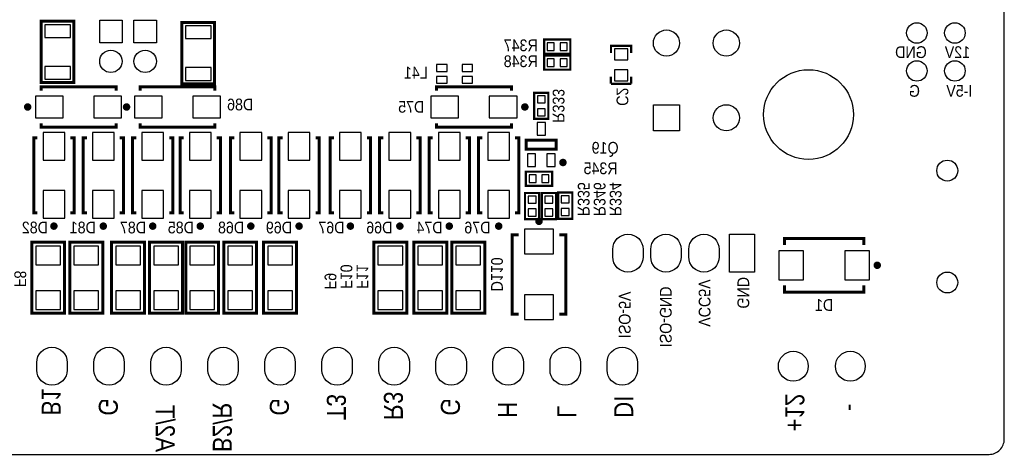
# Model space of a CAD drawing. Extents: x -2 to 286, y -2 to 81.
# Tile 6 of 8: x 220 to 286, y 0 to 29. Entities that reach past the tile are written whole.
import ezdxf
from ezdxf.enums import TextEntityAlignment as Align

# ---------------------------------------------------------------- set-up
doc = ezdxf.new("R2010")
doc.units = 0
doc.header["$MEASUREMENT"] = 0
for name, color, linetype in [('BG_OUTLINE', 6, 'CONTINUOUS'), ('BG_SILKSCREEN_BOTTOM', 7, 'CONTINUOUS'), ('PG_SILKSCREEN_BOTTOM', 7, 'CONTINUOUS'), ('PIN_BOTTOM', 1, 'CONTINUOUS'), ('RD_SILKSCREEN_BOTTOM', 2, 'CONTINUOUS')]:
    doc.layers.add(name, color=color, linetype=linetype)

msp = doc.modelspace()

# ---------------------------------------------------------------- linework, layer by layer
at = {"layer": 'BG_OUTLINE'}
msp.add_lwpolyline([(164.8186259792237, 0), (284.7066259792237, 0, 0.4142140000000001), (285.7226259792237, 1.016), (285.7226259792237, 80.21320000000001, 0.4142140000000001), (284.7066259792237, 81.2292), (164.8186259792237, 81.2292, 0.4142140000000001), (163.8026259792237, 80.21320000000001), (163.8026259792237, 1.016, 0.4142140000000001), (164.8186259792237, 0)], format="xyb", dxfattribs=at)
at = {"layer": 'PG_SILKSCREEN_BOTTOM'}
for points, const_width in [([(223.5516299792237, 24.973991), (223.5516299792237, 28.974009), (221.3766279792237, 28.974009), (221.3766279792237, 24.873991), (223.5516299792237, 24.873991), (223.5516299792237, 25.173991)], 0.2), ([(232.9496299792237, 24.897791), (232.9496299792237, 28.897809), (230.7746279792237, 28.897809), (230.7746279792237, 24.797791), (232.9496299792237, 24.797791), (232.9496299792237, 25.097791)], 0.2), ([(256.6522239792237, 27.754605), (254.9772209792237, 27.754605), (254.9772209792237, 26.804595), (256.7272309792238, 26.804595), (256.7272309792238, 27.754605), (256.6522239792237, 27.754605)], 0.150012), ([(259.4444209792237, 26.860398), (259.4444209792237, 27.335404), (260.7944309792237, 27.335404), (260.7944309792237, 26.860398)], 0.150012), ([(255.0522279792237, 25.737795), (256.7272309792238, 25.737795), (256.7272309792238, 26.687805), (254.9772209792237, 26.687805), (254.9772209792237, 25.737795), (255.0522279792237, 25.737795)], 0.150012), ([(259.4397219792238, 24.800408), (259.4397219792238, 25.275388)], 0.150012), ([(260.7897319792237, 25.275388), (260.7897319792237, 24.800408)], 0.150012), ([(221.3736309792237, 24.340998), (221.3736309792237, 24.59101), (226.3736209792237, 24.59101), (226.3736209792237, 24.340998)], 0.2), ([(227.9776309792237, 24.340998), (227.9776309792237, 24.59101), (232.9776209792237, 24.59101), (232.9776209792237, 24.340998)], 0.2), ([(252.7896209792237, 24.340998), (252.7896209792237, 24.59101), (247.7896309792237, 24.59101), (247.7896309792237, 24.340998)], 0.2), ([(259.4444209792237, 24.785396), (260.7944309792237, 24.785396)], 0.150012), ([(254.3104209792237, 24.117198), (254.3104209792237, 22.442195), (255.2604309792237, 22.442195), (255.2604309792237, 24.192205), (254.3104209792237, 24.192205), (254.3104209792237, 24.117198)], 0.150012), ([(221.3736309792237, 22.141002), (221.3736309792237, 21.89099), (226.3736209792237, 21.89099), (226.3736209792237, 22.141002)], 0.2), ([(227.9776309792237, 22.141002), (227.9776309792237, 21.89099), (232.9776209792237, 21.89099), (232.9776209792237, 22.141002)], 0.2), ([(252.7896209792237, 22.141002), (252.7896209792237, 21.89099), (247.7896309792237, 21.89099), (247.7896309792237, 22.141002)], 0.2), ([(221.1226279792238, 16.169005), (220.8726159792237, 16.169005), (220.8726159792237, 21.168995), (221.1226279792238, 21.168995)], 0.2), ([(223.3226239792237, 16.169005), (223.5726359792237, 16.169005), (223.5726359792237, 21.168995), (223.3226239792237, 21.168995)], 0.2), ([(224.4246279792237, 16.169005), (224.1746159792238, 16.169005), (224.1746159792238, 21.168995), (224.4246279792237, 21.168995)], 0.2), ([(226.6246239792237, 16.169005), (226.8746359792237, 16.169005), (226.8746359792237, 21.168995), (226.6246239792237, 21.168995)], 0.2), ([(227.7266279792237, 16.169005), (227.4766159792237, 16.169005), (227.4766159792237, 21.168995), (227.7266279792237, 21.168995)], 0.2), ([(229.9266239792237, 16.169005), (230.1766359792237, 16.169005), (230.1766359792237, 21.168995), (229.9266239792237, 21.168995)], 0.2), ([(230.9016279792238, 16.169005), (230.6516159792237, 16.169005), (230.6516159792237, 21.168995), (230.9016279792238, 21.168995)], 0.2), ([(233.1016239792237, 16.169005), (233.3516359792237, 16.169005), (233.3516359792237, 21.168995), (233.1016239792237, 21.168995)], 0.2), ([(234.2798279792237, 16.169005), (234.0298159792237, 16.169005), (234.0298159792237, 21.168995), (234.2798279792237, 21.168995)], 0.2), ([(236.4798239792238, 16.169005), (236.7298359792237, 16.169005), (236.7298359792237, 21.168995), (236.4798239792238, 21.168995)], 0.2), ([(237.5056279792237, 16.169005), (237.2556159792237, 16.169005), (237.2556159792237, 21.168995), (237.5056279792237, 21.168995)], 0.2), ([(239.7056239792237, 16.169005), (239.9556359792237, 16.169005), (239.9556359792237, 21.168995), (239.7056239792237, 21.168995)], 0.2), ([(240.9346279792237, 16.169005), (240.6846159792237, 16.169005), (240.6846159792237, 21.168995), (240.9346279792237, 21.168995)], 0.2), ([(243.1346239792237, 16.169005), (243.3846359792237, 16.169005), (243.3846359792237, 21.168995), (243.1346239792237, 21.168995)], 0.2), ([(244.2366279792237, 16.169005), (243.9866159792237, 16.169005), (243.9866159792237, 21.168995), (244.2366279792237, 21.168995)], 0.2), ([(246.4366239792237, 16.169005), (246.6866359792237, 16.169005), (246.6866359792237, 21.168995), (246.4366239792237, 21.168995)], 0.2), ([(247.5386279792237, 16.169005), (247.2886159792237, 16.169005), (247.2886159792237, 21.168995), (247.5386279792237, 21.168995)], 0.2), ([(249.7386239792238, 16.169005), (249.9886359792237, 16.169005), (249.9886359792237, 21.168995), (249.7386239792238, 21.168995)], 0.2), ([(250.8406279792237, 16.169005), (250.5906159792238, 16.169005), (250.5906159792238, 21.168995), (250.8406279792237, 21.168995)], 0.2), ([(253.0406239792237, 16.169005), (253.2906359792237, 16.169005), (253.2906359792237, 21.168995), (253.0406239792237, 21.168995)], 0.2), ([(253.7854279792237, 20.426401), (255.7854239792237, 20.426401), (255.7854239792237, 21.026399), (253.7854279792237, 21.026399), (253.7854279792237, 20.426401)], 0.2), ([(255.4330239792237, 18.915405), (253.7580209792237, 18.915405), (253.7580209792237, 17.965395), (255.5080309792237, 17.965395), (255.5080309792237, 18.915405), (255.4330239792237, 18.915405)], 0.150012), ([(253.7008209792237, 17.411598), (253.7008209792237, 15.736595), (254.6508309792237, 15.736595), (254.6508309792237, 17.48660499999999), (253.7008209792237, 17.48660499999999), (253.7008209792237, 17.411598)], 0.150012), ([(255.7684309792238, 15.811602), (255.7684309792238, 17.48660499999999), (254.8184209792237, 17.48660499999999), (254.8184209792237, 15.736595), (255.7684309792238, 15.736595), (255.7684309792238, 15.811602)], 0.150012), ([(255.9106209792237, 17.436998), (255.9106209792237, 15.761995), (256.8606309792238, 15.761995), (256.8606309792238, 17.512005), (255.9106209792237, 17.512005), (255.9106209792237, 17.436998)], 0.150012), ([(253.2830159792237, 14.689607), (252.8330299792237, 14.689607), (252.8330299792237, 9.389593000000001), (253.2830159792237, 9.389593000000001)], 0.2), ([(255.9830359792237, 14.689607), (256.4330219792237, 14.689607), (256.4330219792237, 9.389593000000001), (255.9830359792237, 9.389593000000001)], 0.2), ([(276.3330329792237, 13.99921), (276.3330329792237, 14.449196), (271.0330189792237, 14.449196), (271.0330189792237, 13.99921)], 0.2), ([(220.7416279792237, 14.061008), (220.7416279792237, 9.435998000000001), (222.9416239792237, 9.435998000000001), (222.9416239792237, 14.186002), (220.7416279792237, 14.186002), (220.7416279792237, 14.061008)], 0.2), ([(223.2816279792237, 14.061008), (223.2816279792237, 9.435998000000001), (225.4816239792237, 9.435998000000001), (225.4816239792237, 14.186002), (223.2816279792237, 14.186002), (223.2816279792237, 14.061008)], 0.2), ([(226.0756279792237, 14.061008), (226.0756279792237, 9.435998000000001), (228.2756239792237, 9.435998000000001), (228.2756239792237, 14.186002), (226.0756279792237, 14.186002), (226.0756279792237, 14.061008)], 0.2), ([(228.6156279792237, 14.061008), (228.6156279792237, 9.435998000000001), (230.8156239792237, 9.435998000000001), (230.8156239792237, 14.186002), (228.6156279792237, 14.186002), (228.6156279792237, 14.061008)], 0.2), ([(231.0286279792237, 14.061008), (231.0286279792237, 9.435998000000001), (233.2286239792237, 9.435998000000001), (233.2286239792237, 14.186002), (231.0286279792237, 14.186002), (231.0286279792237, 14.061008)], 0.2), ([(233.5686279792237, 14.061008), (233.5686279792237, 9.435998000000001), (235.7686239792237, 9.435998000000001), (235.7686239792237, 14.186002), (233.5686279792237, 14.186002), (233.5686279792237, 14.061008)], 0.2), ([(236.2356279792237, 14.061008), (236.2356279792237, 9.435998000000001), (238.4356239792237, 9.435998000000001), (238.4356239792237, 14.186002), (236.2356279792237, 14.186002), (236.2356279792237, 14.061008)], 0.2), ([(243.6016279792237, 14.061008), (243.6016279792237, 9.435998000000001), (245.8016239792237, 9.435998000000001), (245.8016239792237, 14.186002), (243.6016279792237, 14.186002), (243.6016279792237, 14.061008)], 0.2), ([(246.2686279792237, 14.061008), (246.2686279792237, 9.435998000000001), (248.4686239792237, 9.435998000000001), (248.4686239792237, 14.186002), (246.2686279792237, 14.186002), (246.2686279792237, 14.061008)], 0.2), ([(248.8086279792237, 14.061008), (248.8086279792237, 9.435998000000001), (251.0086239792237, 9.435998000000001), (251.0086239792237, 14.186002), (248.8086279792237, 14.186002), (248.8086279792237, 14.061008)], 0.2), ([(276.3330329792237, 11.29919), (276.3330329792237, 10.849204), (271.0330189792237, 10.849204), (271.0330189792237, 11.29919)], 0.2)]:
    msp.add_lwpolyline(points, dxfattribs=dict(at, const_width=const_width))
at = {"layer": 'PG_SILKSCREEN_BOTTOM', "const_width": 0.250012}
for points in [[(220.5986259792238, 23.241, 1), (220.3486139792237, 23.241, 1), (220.5986259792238, 23.241)], [(227.2026259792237, 23.241, 1), (226.9526139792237, 23.241, 1), (227.2026259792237, 23.241)], [(253.8146379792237, 23.241, 1), (253.5646259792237, 23.241, 1), (253.8146379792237, 23.241)], [(256.3604289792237, 19.526402, 0.9999809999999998), (256.1104169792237, 19.526402, 1.000018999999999), (256.3604289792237, 19.526402)], [(254.7580189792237, 15.589606, 0.9999549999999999), (254.5080329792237, 15.589606, 1.000045), (254.7580189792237, 15.589606)], [(222.3476189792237, 15.269007, 1.000046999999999), (222.0976329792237, 15.268981, 0.999953), (222.3476189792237, 15.269007)], [(225.6496189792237, 15.269007, 1.000046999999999), (225.3996329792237, 15.268981, 0.999953), (225.6496189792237, 15.269007)], [(228.9516189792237, 15.269007, 1.000046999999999), (228.7016329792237, 15.268981, 0.999953), (228.9516189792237, 15.269007)], [(232.1266189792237, 15.269007, 1.000046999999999), (231.8766329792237, 15.268981, 0.999953), (232.1266189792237, 15.269007)], [(235.5048189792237, 15.269007, 1.000046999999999), (235.2548329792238, 15.268981, 0.999953), (235.5048189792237, 15.269007)], [(238.7306189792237, 15.269007, 1.000046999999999), (238.4806329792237, 15.268981, 0.999953), (238.7306189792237, 15.269007)], [(242.1596189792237, 15.269007, 1.000046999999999), (241.9096329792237, 15.268981, 0.999953), (242.1596189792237, 15.269007)], [(245.4616189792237, 15.269007, 1.000046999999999), (245.2116329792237, 15.268981, 0.999953), (245.4616189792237, 15.269007)], [(248.7636189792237, 15.269007, 1.000046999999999), (248.5136329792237, 15.268981, 0.999953), (248.7636189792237, 15.269007)], [(252.0656189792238, 15.269007, 1.000046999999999), (251.8156329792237, 15.268981, 0.999953), (252.0656189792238, 15.269007)], [(277.3580249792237, 12.6492, 1), (277.1080379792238, 12.6492, 1), (277.3580249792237, 12.6492)]]:
    msp.add_lwpolyline(points, format="xyb", dxfattribs=at)
at = {"layer": 'PIN_BOTTOM'}
for points in [[(225.2820809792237, 29.046145), (226.7831709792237, 29.046145), (226.7831709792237, 27.545055), (225.2820809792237, 27.545055)], [(227.5680809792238, 29.046145), (229.0691709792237, 29.046145), (229.0691709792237, 27.545055), (227.5680809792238, 27.545055)], [(221.6266279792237, 28.749003), (221.6266279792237, 27.898992), (223.3266239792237, 27.898992), (223.3266239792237, 28.749003)], [(231.0246279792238, 28.672803), (231.0246279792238, 27.822792), (232.7246239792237, 27.822792), (232.7246239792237, 28.672803)], [(255.1872289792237, 27.019606), (255.6572299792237, 27.019606), (255.6572299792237, 27.539594), (255.1872289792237, 27.539594)], [(256.0472219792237, 27.019606), (256.5172229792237, 27.019606), (256.5172229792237, 27.539594), (256.0472219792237, 27.539594)], [(260.5694379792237, 26.385393), (260.5694379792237, 27.135404), (259.6694399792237, 27.135404), (259.6694399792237, 26.385393)], [(255.6572299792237, 26.472794), (255.1872289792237, 26.472794), (255.1872289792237, 25.952806), (255.6572299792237, 25.952806)], [(256.5172229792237, 26.472794), (256.0472219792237, 26.472794), (256.0472219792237, 25.952806), (256.5172229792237, 25.952806)], [(221.6266279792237, 25.949008), (221.6266279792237, 25.098997), (223.3266239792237, 25.098997), (223.3266239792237, 25.949008)], [(231.0246279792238, 25.872808), (231.0246279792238, 25.022797), (232.7246239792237, 25.022797), (232.7246239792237, 25.872808)], [(247.7942159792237, 26.075805), (247.7942159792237, 25.625793), (248.4942139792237, 25.625793), (248.4942139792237, 26.075805)], [(249.4942379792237, 26.075805), (249.4942379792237, 25.625793), (250.1942359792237, 25.625793), (250.1942359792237, 26.075805)], [(260.5694379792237, 24.985396), (260.5694379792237, 25.73540700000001), (259.6694399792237, 25.73540700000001), (259.6694399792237, 24.985396)], [(247.7942159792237, 25.275807), (247.7942159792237, 24.825795), (248.4942139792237, 24.825795), (248.4942139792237, 25.275807)], [(249.4942379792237, 25.275807), (249.4942379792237, 24.825795), (250.1942359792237, 24.825795), (250.1942359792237, 25.275807)], [(220.9986129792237, 23.966005), (220.9986129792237, 22.515995), (222.8486219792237, 22.515995), (222.8486219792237, 23.966005)], [(224.8986299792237, 23.966005), (224.8986299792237, 22.515995), (226.7486389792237, 22.515995), (226.7486389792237, 23.966005)], [(227.6026129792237, 23.966005), (227.6026129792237, 22.515995), (229.4526219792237, 22.515995), (229.4526219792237, 23.966005)], [(231.5026299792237, 23.966005), (231.5026299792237, 22.515995), (233.3526389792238, 22.515995), (233.3526389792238, 23.966005)], [(249.2646339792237, 22.515982), (249.2646339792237, 23.965992), (247.4146249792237, 23.965992), (247.4146249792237, 22.515982)], [(253.1646519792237, 22.515982), (253.1646519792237, 23.965992), (251.3146429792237, 23.965992), (251.3146429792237, 22.515982)], [(255.0454199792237, 23.512196), (255.0454199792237, 23.982197), (254.5254319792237, 23.982197), (254.5254319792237, 23.512196)], [(255.0454199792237, 22.652203), (255.0454199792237, 23.122204), (254.5254319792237, 23.122204), (254.5254319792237, 22.652203)], [(264.0236349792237, 21.644), (262.2736249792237, 21.644), (262.2736249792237, 23.39401), (264.0236349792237, 23.39401)], [(254.5104199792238, 21.351405), (255.0604319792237, 21.351405), (255.0604319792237, 22.201416), (254.5104199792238, 22.201416)], [(221.4976209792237, 19.694004), (222.9476309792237, 19.694004), (222.9476309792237, 21.544013), (221.4976209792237, 21.544013)], [(224.7996209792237, 19.694004), (226.2496309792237, 19.694004), (226.2496309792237, 21.544013), (224.7996209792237, 21.544013)], [(228.1016209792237, 19.694004), (229.5516309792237, 19.694004), (229.5516309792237, 21.544013), (228.1016209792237, 21.544013)], [(231.2766209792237, 19.694004), (232.7266309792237, 19.694004), (232.7266309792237, 21.544013), (231.2766209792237, 21.544013)], [(234.6548209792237, 19.694004), (236.1048309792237, 19.694004), (236.1048309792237, 21.544013), (234.6548209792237, 21.544013)], [(237.8806209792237, 19.694004), (239.3306309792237, 19.694004), (239.3306309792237, 21.544013), (237.8806209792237, 21.544013)], [(241.3096209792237, 19.694004), (242.7596309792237, 19.694004), (242.7596309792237, 21.544013), (241.3096209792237, 21.544013)], [(244.6116209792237, 19.694004), (246.0616309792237, 19.694004), (246.0616309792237, 21.544013), (244.6116209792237, 21.544013)], [(247.9136209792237, 19.694004), (249.3636309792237, 19.694004), (249.3636309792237, 21.544013), (247.9136209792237, 21.544013)], [(251.2156209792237, 19.694004), (252.6656309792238, 19.694004), (252.6656309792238, 21.544013), (251.2156209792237, 21.544013)], [(253.8604089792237, 19.25138399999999), (254.4104199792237, 19.25138399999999), (254.4104199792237, 20.101395), (253.8604089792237, 20.101395)], [(255.1604319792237, 19.25138399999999), (255.7104429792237, 19.25138399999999), (255.7104429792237, 20.101395), (255.1604319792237, 20.101395)], [(253.9680289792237, 18.180406), (254.4380299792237, 18.180406), (254.4380299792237, 18.700394), (253.9680289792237, 18.700394)], [(254.8280219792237, 18.180406), (255.2980229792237, 18.180406), (255.2980229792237, 18.700394), (254.8280219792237, 18.700394)], [(221.4976209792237, 15.793987), (222.9476309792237, 15.793987), (222.9476309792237, 17.643996), (221.4976209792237, 17.643996)], [(224.7996209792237, 15.793987), (226.2496309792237, 15.793987), (226.2496309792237, 17.643996), (224.7996209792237, 17.643996)], [(228.1016209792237, 15.793987), (229.5516309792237, 15.793987), (229.5516309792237, 17.643996), (228.1016209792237, 17.643996)], [(231.2766209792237, 15.793987), (232.7266309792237, 15.793987), (232.7266309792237, 17.643996), (231.2766209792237, 17.643996)], [(234.6548209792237, 15.793987), (236.1048309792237, 15.793987), (236.1048309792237, 17.643996), (234.6548209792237, 17.643996)], [(237.8806209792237, 15.793987), (239.3306309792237, 15.793987), (239.3306309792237, 17.643996), (237.8806209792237, 17.643996)], [(241.3096209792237, 15.793987), (242.7596309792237, 15.793987), (242.7596309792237, 17.643996), (241.3096209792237, 17.643996)], [(244.6116209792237, 15.793987), (246.0616309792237, 15.793987), (246.0616309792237, 17.643996), (244.6116209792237, 17.643996)], [(247.9136209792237, 15.793987), (249.3636309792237, 15.793987), (249.3636309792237, 17.643996), (247.9136209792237, 17.643996)], [(251.2156209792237, 15.793987), (252.6656309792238, 15.793987), (252.6656309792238, 17.643996), (251.2156209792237, 17.643996)], [(254.4358199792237, 16.806596), (254.4358199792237, 17.276597), (253.9158319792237, 17.276597), (253.9158319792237, 16.806596)], [(255.0334319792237, 17.276597), (255.0334319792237, 16.806596), (255.5534199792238, 16.806596), (255.5534199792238, 17.276597)], [(256.6456199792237, 16.831996), (256.6456199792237, 17.301997), (256.1256319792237, 17.301997), (256.1256319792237, 16.831996)], [(254.4358199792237, 15.946603), (254.4358199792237, 16.416604), (253.9158319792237, 16.416604), (253.9158319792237, 15.946603)], [(255.0334319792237, 16.416604), (255.0334319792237, 15.946603), (255.5534199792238, 15.946603), (255.5534199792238, 16.416604)], [(256.6456199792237, 15.972003), (256.6456199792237, 16.442004), (256.1256319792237, 16.442004), (256.1256319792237, 15.972003)], [(255.6080299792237, 13.414578), (255.6080299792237, 15.064588), (253.6580219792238, 15.064588), (253.6580219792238, 13.414578)], [(267.3711259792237, 12.192), (267.3711259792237, 14.732), (269.0221259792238, 14.732), (269.0221259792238, 12.192)], [(222.6666309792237, 13.936002), (221.0166209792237, 13.936002), (221.0166209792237, 12.685992), (222.6666309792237, 12.685992)], [(225.2066309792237, 13.936002), (223.5566209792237, 13.936002), (223.5566209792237, 12.685992), (225.2066309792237, 12.685992)], [(228.0006309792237, 13.936002), (226.3506209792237, 13.936002), (226.3506209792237, 12.685992), (228.0006309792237, 12.685992)], [(230.5406309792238, 13.936002), (228.8906209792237, 13.936002), (228.8906209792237, 12.685992), (230.5406309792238, 12.685992)], [(232.9536309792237, 13.936002), (231.3036209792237, 13.936002), (231.3036209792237, 12.685992), (232.9536309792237, 12.685992)], [(235.4936309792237, 13.936002), (233.8436209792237, 13.936002), (233.8436209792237, 12.685992), (235.4936309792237, 12.685992)], [(238.1606309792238, 13.936002), (236.5106209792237, 13.936002), (236.5106209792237, 12.685992), (238.1606309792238, 12.685992)], [(245.5266309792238, 13.936002), (243.8766209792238, 13.936002), (243.8766209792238, 12.685992), (245.5266309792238, 12.685992)], [(248.1936309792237, 13.936002), (246.5436209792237, 13.936002), (246.5436209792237, 12.685992), (248.1936309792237, 12.685992)], [(250.7336309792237, 13.936002), (249.0836209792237, 13.936002), (249.0836209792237, 12.685992), (250.7336309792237, 12.685992)], [(270.6580259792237, 11.674196), (272.3080349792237, 11.674196), (272.3080349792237, 13.624204), (270.6580259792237, 13.624204)], [(275.0580169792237, 11.674196), (276.7080259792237, 11.674196), (276.7080259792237, 13.624204), (275.0580169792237, 13.624204)], [(222.6666309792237, 10.936008), (221.0166209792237, 10.936008), (221.0166209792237, 9.685998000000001), (222.6666309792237, 9.685998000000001)], [(225.2066309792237, 10.936008), (223.5566209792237, 10.936008), (223.5566209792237, 9.685998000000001), (225.2066309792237, 9.685998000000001)], [(228.0006309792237, 10.936008), (226.3506209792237, 10.936008), (226.3506209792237, 9.685998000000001), (228.0006309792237, 9.685998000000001)], [(230.5406309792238, 10.936008), (228.8906209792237, 10.936008), (228.8906209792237, 9.685998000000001), (230.5406309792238, 9.685998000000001)], [(232.9536309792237, 10.936008), (231.3036209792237, 10.936008), (231.3036209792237, 9.685998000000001), (232.9536309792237, 9.685998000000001)], [(235.4936309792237, 10.936008), (233.8436209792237, 10.936008), (233.8436209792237, 9.685998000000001), (235.4936309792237, 9.685998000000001)], [(238.1606309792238, 10.936008), (236.5106209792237, 10.936008), (236.5106209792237, 9.685998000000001), (238.1606309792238, 9.685998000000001)], [(245.5266309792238, 10.936008), (243.8766209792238, 10.936008), (243.8766209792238, 9.685998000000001), (245.5266309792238, 9.685998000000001)], [(248.1936309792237, 10.936008), (246.5436209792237, 10.936008), (246.5436209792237, 9.685998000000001), (248.1936309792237, 9.685998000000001)], [(250.7336309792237, 10.936008), (249.0836209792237, 10.936008), (249.0836209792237, 9.685998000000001), (250.7336309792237, 9.685998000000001)], [(255.6080299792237, 9.014586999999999), (255.6080299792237, 10.664596), (253.6580219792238, 10.664596), (253.6580219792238, 9.014586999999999)]]:
    msp.add_lwpolyline(points, close=True, dxfattribs=at)
for points in [[(261.5926259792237, 13.716), (261.5926259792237, 13.208, -1), (259.5606259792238, 13.208), (259.5606259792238, 13.716, -1)], [(264.1326259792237, 13.716), (264.1326259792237, 13.208, -1), (262.1006259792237, 13.208), (262.1006259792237, 13.716, -1)], [(266.6726259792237, 13.716), (266.6726259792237, 13.208, -1), (264.6406259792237, 13.208), (264.6406259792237, 13.716, -1)], [(223.1116259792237, 6.146799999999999), (223.1116259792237, 5.638799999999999, -1), (221.0796259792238, 5.638799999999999), (221.0796259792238, 6.146799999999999, -1)], [(226.9216259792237, 6.146799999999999), (226.9216259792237, 5.638799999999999, -1), (224.8896259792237, 5.638799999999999), (224.8896259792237, 6.146799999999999, -1)], [(230.7316259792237, 6.146799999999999), (230.7316259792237, 5.638799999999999, -1), (228.6996259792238, 5.638799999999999), (228.6996259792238, 6.146799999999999, -1)], [(234.5416259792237, 6.146799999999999), (234.5416259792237, 5.638799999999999, -1), (232.5096259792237, 5.638799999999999), (232.5096259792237, 6.146799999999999, -1)], [(238.3516259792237, 6.146799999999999), (238.3516259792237, 5.638799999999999, -1), (236.3196259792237, 5.638799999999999), (236.3196259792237, 6.146799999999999, -1)], [(242.1616259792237, 6.146799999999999), (242.1616259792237, 5.638799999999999, -1), (240.1296259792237, 5.638799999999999), (240.1296259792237, 6.146799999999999, -1)], [(245.9716259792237, 6.146799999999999), (245.9716259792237, 5.638799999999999, -1), (243.9396259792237, 5.638799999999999), (243.9396259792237, 6.146799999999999, -1)], [(249.7816259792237, 6.146799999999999), (249.7816259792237, 5.638799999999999, -1), (247.7496259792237, 5.638799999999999), (247.7496259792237, 6.146799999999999, -1)], [(253.5916259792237, 6.146799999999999), (253.5916259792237, 5.638799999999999, -1), (251.5596259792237, 5.638799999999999), (251.5596259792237, 6.146799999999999, -1)], [(257.4016259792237, 6.146799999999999), (257.4016259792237, 5.638799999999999, -1), (255.3696259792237, 5.638799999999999), (255.3696259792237, 6.146799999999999, -1)], [(261.2116259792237, 6.146799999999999), (261.2116259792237, 5.638799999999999, -1), (259.1796259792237, 5.638799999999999), (259.1796259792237, 6.146799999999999, -1)]]:
    msp.add_lwpolyline(points, format="xyb", close=True, dxfattribs=at)
for centre, radius in [((263.1486299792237, 27.518995), 0.8750049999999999), ((267.1486219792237, 27.518995), 0.8750049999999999), ((279.8806259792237, 28.194), 0.6858), ((282.4206259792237, 28.194), 0.6858), ((226.0326259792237, 26.295604), 0.750545), ((228.3186259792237, 26.295604), 0.750545), ((279.8806259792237, 25.654), 0.6858), ((282.4206259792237, 25.654), 0.6858), ((272.6416259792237, 22.733), 2.999994), ((267.1486219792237, 22.519005), 0.8750049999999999), ((281.9126259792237, 18.983808), 0.699999), ((281.9126259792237, 11.496192), 0.699999), ((271.6256259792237, 5.8928), 0.9995029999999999), ((275.4356259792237, 5.8928), 0.9995029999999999)]:
    msp.add_circle(centre, radius, dxfattribs=at)

# ---------------------------------------------------------------- texts
at = {"layer": 'BG_SILKSCREEN_BOTTOM', "text_generation_flag": 2, "width": 0.9032259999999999}
for s, p in [('GND', (280.5410259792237, 26.5176)), ('12V', (283.4366259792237, 26.5176)), ('G', (280.0838259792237, 23.9268)), ('I-5V', (283.5890259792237, 23.9268))]:
    msp.add_text(s, height=0.7874, dxfattribs=at).set_placement(p)
at = {"layer": 'BG_SILKSCREEN_BOTTOM', "text_generation_flag": 2}
for s, height, width, p in [('VCC5V', 0.7874, 0.9032259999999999, (265.3010259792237, 8.534400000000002)), ('GND', 0.7874, 0.9032259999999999, (267.8918259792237, 9.753600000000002)), ('ISO-5V', 0.7874, 0.9032259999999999, (259.9670259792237, 7.7724)), ('ISO-GND', 0.7874, 0.9032259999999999, (262.7102259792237, 7.162799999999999)), ('B1', 1.27, 0.88, (221.4098259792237, 2.5908)), ('T3', 1.27, 0.88, (240.4598259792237, 2.286)), ('R3', 1.27, 0.88, (244.2698259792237, 2.286)), ('+12', 1.27, 0.88, (271.0922259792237, 1.524)), ('G', 1.27, 0.88, (225.2198259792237, 2.5908)), ('A2/T', 1.27, 0.88, (229.0298259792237, 0.1524000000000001)), ('B2/R', 1.27, 0.88, (232.8398259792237, 0.1524000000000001)), ('G', 1.27, 0.88, (236.6498259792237, 2.5908)), ('G', 1.27, 0.88, (248.0798259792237, 2.5908)), ('H', 1.27, 0.88, (251.8898259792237, 2.4384)), ('DI', 1.27, 0.88, (259.6622259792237, 2.4384)), ('-', 1.27, 0.88, (274.9022259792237, 2.895599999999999)), ('L', 1.27, 0.88, (255.8522259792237, 2.4384))]:
    msp.add_text(s, height=height, rotation=270, dxfattribs=dict(at, width=width)).set_placement(p)
at = {"layer": 'RD_SILKSCREEN_BOTTOM', "text_generation_flag": 2, "width": 0.9032259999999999}
for s, p in [('R347', (253.4138259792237, 26.9748)), ('R348', (253.4138259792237, 25.908)), ('L41', (246.4034259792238, 25.146)), ('D86', (234.6686259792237, 23.0124)), ('D75', (246.0986259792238, 22.86)), ('Q19', (259.0526259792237, 20.1168)), ('R345', (258.7478259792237, 18.7452)), ('D82', (220.9526259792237, 14.7828)), ('D81', (224.1530259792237, 14.7828)), ('D87', (227.5058259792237, 14.7828)), ('D85', (230.7062259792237, 14.7828)), ('D68', (234.0590259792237, 14.7828)), ('D69', (237.2594259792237, 14.7828)), ('D67', (240.7646259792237, 14.7828)), ('D66', (243.9650259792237, 14.7828)), ('D74', (247.3178259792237, 14.7828)), ('D76', (250.5182259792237, 14.7828)), ('D1', (273.6830259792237, 9.601200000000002))]:
    msp.add_text(s, height=0.7874, dxfattribs=at).set_placement(p, align=Align.CENTER)
for s, p in [('R333', (255.5474259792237, 23.3172)), ('C2', (259.8146259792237, 23.9268)), ('R335', (257.2238259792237, 17.0688)), ('R346', (258.2906259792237, 17.0688)), ('R334', (259.3574259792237, 17.0688)), ('F10', (241.3742259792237, 11.8872)), ('F11', (242.4410259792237, 11.8872)), ('D110', (251.4326259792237, 12.0396)), ('F8', (219.5810259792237, 11.7348)), ('F9', (240.3074259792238, 11.5824))]:
    msp.add_text(s, height=0.7874, rotation=270, dxfattribs=at).set_placement(p, align=Align.CENTER)

doc.saveas('drawing.dxf')
